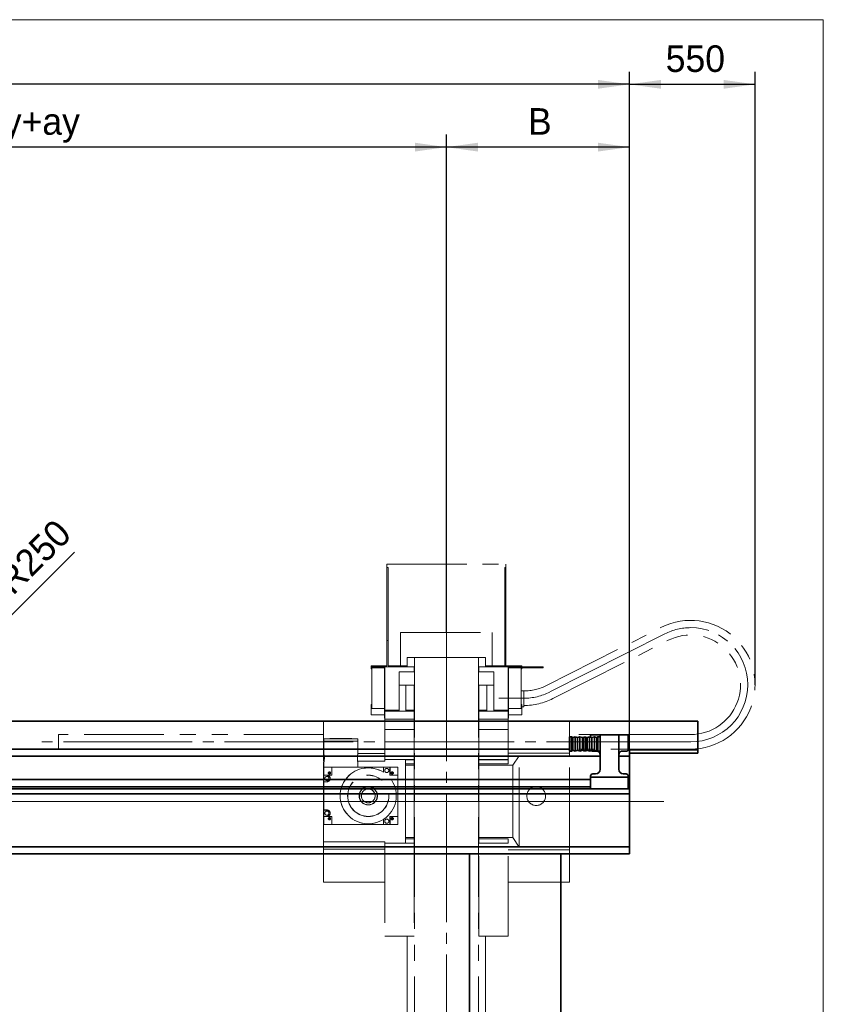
# Model space of a CAD drawing. Header units: millimetres. Extents: x 20 to 400, y 0 to 275.
# Tile 6 of 16: x 126 to 190, y 137 to 215. Entities that reach past the tile are written whole.
import ezdxf

# ---------------------------------------------------------------- set-up
doc = ezdxf.new("R2010")
doc.units = ezdxf.units.MM
for name, pattern in [('SLD-Durchgehend', [0]), ('SLD-Phantom', [12.7, 6.35, -1.27, 1.27, -1.27, 1.27, -1.27]), ('SLD-Punktstrich', [19.05, 15.24, -1.27, 1.27, -1.27])]:
    doc.linetypes.add(name, pattern=pattern)
doc.layers.add('KOPF', color=7, linetype='SLD-Durchgehend')
doc.styles.add('SLDTEXTSTYLE2', font='Gill Sans MT Pro Medium')
doc.dimstyles.new('SLDDIMSTYLE0', dxfattribs={"dimtxt": 1.924756, "dimasz": 2.5, "dimexe": 0, "dimexo": 0.0625, "dimgap": 0.481189, "dimtad": 1, "dimlfac": 55, "dimrnd": 1e-09, "dimzin": 12, "dimdsep": 46, "dimtxsty": 'SLDTEXTSTYLE2', "dimsah": 1, "dimcen": 0.09, "dimadec": 0, "dimazin": 3, "dimtfac": 1, "dimtofl": 0, "dimtmove": 0, "dimatfit": 3, "dimfxl": 1, "dimfrac": 2, "dimtolj": 1, "dimtzin": 12, "dimarcsym": 0})
doc.dimstyles.new('SLDDIMSTYLE1', dxfattribs={"dimtxt": 1.924756, "dimasz": 2.5, "dimexe": 0, "dimexo": 0.0625, "dimgap": 0.481189, "dimtad": 1, "dimdec": 1, "dimlfac": 55, "dimrnd": 1e-09, "dimzin": 12, "dimdsep": 46, "dimtxsty": 'SLDTEXTSTYLE2', "dimsah": 1, "dimcen": 0.09, "dimadec": 0, "dimazin": 3, "dimtfac": 1, "dimtofl": 0, "dimtmove": 0, "dimatfit": 3, "dimfxl": 1, "dimfrac": 2, "dimtolj": 1, "dimtzin": 12, "dimarcsym": 0})
doc.dimstyles.new('SLDDIMSTYLE2', dxfattribs={"dimtxt": 1.924756, "dimasz": 2.5, "dimexe": 0, "dimexo": 0.0625, "dimgap": 0.481189, "dimtad": 1, "dimdec": 0, "dimlfac": 55, "dimrnd": 1e-09, "dimzin": 12, "dimdsep": 46, "dimtxsty": 'SLDTEXTSTYLE2', "dimsah": 1, "dimcen": 0, "dimadec": 0, "dimazin": 3, "dimtfac": 1, "dimtofl": 0, "dimtmove": 0, "dimatfit": 3, "dimfxl": 1, "dimfrac": 2, "dimtolj": 1, "dimtzin": 12, "dimarcsym": 0})

# ---------------------------------------------------------------- blocks, each defined once
blk = doc.blocks.new('_D_1')
at = {"layer": 'KOPF', "color": 7}
for p, q in [((63.656, 202.854), (63.656, 205.854)), ((160.011, 166.217), (160.011, 205.854)), ((160.011, 204.854), (63.656, 204.854)), ((63.656, 193.854), (63.656, 196.854))]:
    blk.add_line(p, q, dxfattribs=at)
for points in [[(63.656, 204.854), (66.156, 204.504), (66.156, 205.204)], [(160.011, 204.854), (157.511, 205.204), (157.511, 204.504)]]:
    blk.add_solid(points, dxfattribs=at)
at = {"layer": 'KOPF', "color": 7, "insert": (95.607, 207.957), "char_height": 2.11667, "attachment_point": 1, "style": 'SLDTEXTSTYLE2'}
blk.add_mtext('Hub, course, stroke = sy+ay', dxfattribs=at)
blk = doc.blocks.new('_D_3')
at = {"layer": 'KOPF', "color": 7}
for p, q in [((160.011, 166.217), (160.011, 205.854)), ((174.575, 156.399), (174.575, 205.854)), ((174.575, 204.854), (160.011, 204.854))]:
    blk.add_line(p, q, dxfattribs=at)
for points in [[(160.011, 204.854), (162.511, 204.504), (162.511, 205.204)], [(174.575, 204.854), (172.075, 205.204), (172.075, 204.504)]]:
    blk.add_solid(points, dxfattribs=at)
at = {"layer": 'KOPF', "color": 7, "insert": (166.499, 207.957), "char_height": 2.117, "attachment_point": 1, "style": 'SLDTEXTSTYLE2'}
blk.add_mtext('B', dxfattribs=at)
blk = doc.blocks.new('_D_4')
at = {"layer": 'KOPF', "color": 7}
for p, q in [((49.12, 156.399), (49.12, 210.854)), ((174.575, 156.399), (174.575, 210.854)), ((174.575, 209.854), (49.12, 209.854))]:
    blk.add_line(p, q, dxfattribs=at)
for points in [[(49.12, 209.854), (51.62, 209.504), (51.62, 210.204)], [(174.575, 209.854), (172.075, 210.204), (172.075, 209.504)]]:
    blk.add_solid(points, dxfattribs=at)
at = {"layer": 'KOPF', "color": 7, "insert": (102.348, 212.957), "char_height": 2.11667, "attachment_point": 1, "style": 'SLDTEXTSTYLE2'}
blk.add_mtext('Ly = A+sy+ay+B', dxfattribs=at)
blk = doc.blocks.new('_D_6')
at = {"layer": 'KOPF', "color": 7}
for p, q in [((174.575, 156.399), (174.575, 210.854)), ((184.575, 162.054), (184.575, 210.854)), ((174.575, 209.854), (184.575, 209.854))]:
    blk.add_line(p, q, dxfattribs=at)
for points in [[(174.575, 209.854), (177.075, 209.504), (177.075, 210.204)], [(184.575, 209.854), (182.075, 210.204), (182.075, 209.504)]]:
    blk.add_solid(points, dxfattribs=at)
at = {"layer": 'KOPF', "color": 7, "insert": (177.458, 212.957), "char_height": 2.1167, "attachment_point": 1, "style": 'SLDTEXTSTYLE2'}
blk.add_mtext('550', dxfattribs=at)
blk = doc.blocks.new('_D_7')
at = {"layer": 'KOPF', "color": 7}
blk.add_line((123.062, 165.268), (130.41, 172.616), dxfattribs=at)
blk.add_solid([(123.062, 165.268), (125.077, 166.788), (124.582, 167.283)], dxfattribs=at)
at = {"layer": 'KOPF', "color": 7, "insert": (124.027, 170.601), "char_height": 2.1167, "attachment_point": 1, "rotation": 45, "style": 'SLDTEXTSTYLE2'}
blk.add_mtext('R250', dxfattribs=at)

msp = doc.modelspace()

# ---------------------------------------------------------------- linework, layer by layer
at = {"color": 7, "linetype": 'SLD-Phantom', "lineweight": 18}
for p, q in [((155.27465, 171.66269), (164.74737, 171.66269)), ((155.27465, 171.66269), (155.27465, 171.38997)), ((155.36555, 171.38997), (155.27465, 171.38997)), ((155.27465, 171.38997), (155.27465, 165.57178)), ((155.36555, 171.38997), (155.36555, 165.57178)), ((164.65646, 165.57787), (164.65646, 171.38997)), ((164.74737, 171.38997), (164.65646, 171.38997)), ((164.74737, 171.66269), (164.74737, 171.38997)), ((164.74737, 171.38997), (164.74737, 165.57787)), ((156.36555, 166.20815), (163.65646, 166.20815)), ((156.36555, 163.57178), (156.36555, 166.20815)), ((163.65646, 166.20815), (163.65646, 163.57178)), ((167.9645, 161.98971), (177.1325, 166.62886)), ((155.27465, 165.57178), (155.27465, 163.57178)), ((155.36555, 165.57178), (155.27465, 165.57178)), ((155.36555, 165.57178), (155.36555, 163.57178)), ((164.74737, 165.57787), (164.65646, 165.57787)), ((164.65646, 165.57787), (164.65646, 163.57178)), ((164.74737, 165.57787), (164.74737, 163.57178)), ((168.48988, 160.95144), (177.65788, 165.59058)), ((156.89283, 164.21724), (156.89283, 163.48087)), ((157.46555, 164.21724), (156.89283, 164.21724)), ((157.46555, 164.21724), (162.55646, 164.21724)), ((157.46555, 164.21724), (157.46555, 112.76269)), ((162.55646, 164.21724), (162.55646, 112.76269)), ((163.12919, 164.21724), (162.55646, 164.21724)), ((163.12919, 164.21724), (163.12919, 163.48087)), ((154.01101, 163.57178), (154.01101, 163.48087)), ((154.01101, 163.57178), (155.27465, 163.57178)), ((154.01101, 163.48087), (154.07465, 163.48087)), ((154.01101, 163.31475), (154.01101, 163.48087)), ((154.01101, 163.31475), (154.07465, 163.31475)), ((154.07465, 163.38997), (154.07465, 163.48087)), ((154.07465, 163.48087), (155.10192, 163.48087)), ((154.07465, 163.38997), (155.07465, 163.38997)), ((154.07465, 160.17251), (154.07465, 163.38997)), ((155.07465, 161.46269), (155.07465, 163.38997)), ((157.43828, 163.48087), (155.10192, 163.48087)), ((155.10192, 163.48087), (155.10192, 160.03542)), ((155.36555, 163.57178), (156.89283, 163.57178)), ((156.24919, 162.01724), (156.24919, 163.07178)), ((156.24919, 163.07178), (157.46555, 163.07178)), ((157.43828, 163.48087), (157.43828, 163.07178)), ((162.55646, 163.07178), (163.77283, 163.07178)), ((164.9201, 163.48087), (162.58374, 163.48087)), ((162.58374, 163.07178), (162.58374, 163.48087)), ((163.12919, 163.57178), (166.01101, 163.57178)), ((163.77283, 162.01724), (163.77283, 163.07178)), ((164.9201, 160.03542), (164.9201, 163.48087)), ((167.71101, 163.48087), (164.9201, 163.48087)), ((167.71101, 163.38997), (164.94737, 163.38997)), ((164.94737, 163.38997), (164.94737, 161.46269)), ((165.94737, 163.38997), (165.94737, 160.17251)), ((165.94737, 163.31475), (166.01101, 163.31475)), ((166.01101, 163.57178), (166.01101, 163.48087)), ((166.01101, 163.31475), (166.01101, 163.38997)), ((167.71101, 163.48087), (167.71101, 163.38997)), ((156.24919, 162.01724), (156.24919, 159.94451)), ((156.24919, 162.01724), (157.46555, 162.01724)), ((156.79465, 159.94451), (156.79465, 162.01724)), ((157.43828, 162.01724), (157.43828, 160.03542)), ((162.55646, 162.01724), (163.77283, 162.01724)), ((162.58374, 160.03542), (162.58374, 162.01724)), ((163.22737, 162.01724), (163.22737, 159.94451)), ((163.77283, 159.94451), (163.77283, 162.01724)), ((166.16101, 161.56287), (165.94737, 161.56287)), ((166.16101, 160.30815), (166.16101, 161.56287)), ((166.17483, 161.56269), (166.16101, 161.56269)), ((155.07465, 161.46269), (155.10192, 161.46269)), ((155.07465, 159.39906), (155.07465, 161.46269)), ((164.94737, 161.46269), (164.9201, 161.46269)), ((164.94737, 161.46269), (164.94737, 159.39906)), ((154.01101, 160.40119), (154.01101, 160.47144)), ((154.01101, 160.47144), (154.07465, 160.47144)), ((154.01101, 160.23542), (154.01101, 160.40119)), ((154.01101, 160.40119), (154.07465, 160.40119)), ((154.01101, 160.23542), (154.07465, 160.23542)), ((154.01101, 159.67178), (154.01101, 160.23542)), ((154.07465, 160.17251), (155.07465, 160.17251)), ((156.24919, 160.03542), (155.10192, 160.03542)), ((155.10192, 160.03542), (155.10192, 159.94451)), ((155.10192, 159.94451), (155.10192, 159.32633)), ((157.43828, 159.94451), (155.10192, 159.94451)), ((157.43828, 160.03542), (156.79465, 160.03542)), ((157.43828, 160.03542), (157.43828, 159.94451)), ((157.43828, 159.32633), (157.43828, 159.94451)), ((163.22737, 160.03542), (162.58374, 160.03542)), ((162.58374, 159.94451), (162.58374, 160.03542)), ((162.58374, 159.32633), (162.58374, 159.94451)), ((164.9201, 159.94451), (162.58374, 159.94451)), ((164.9201, 160.03542), (163.77283, 160.03542)), ((164.9201, 159.94451), (164.9201, 160.03542)), ((164.9201, 159.32633), (164.9201, 159.94451)), ((165.94737, 160.17251), (164.94737, 160.17251)), ((165.94737, 160.47144), (166.01101, 160.47144)), ((165.94737, 160.40119), (166.01101, 160.40119)), ((165.94737, 160.23542), (166.01101, 160.23542)), ((166.01101, 160.40119), (166.01101, 160.47144)), ((166.01101, 160.23542), (166.01101, 160.40119)), ((166.16101, 160.30815), (166.01101, 160.30815)), ((166.01101, 159.67178), (166.01101, 160.23542)), ((166.17483, 160.39906), (166.16101, 160.39906)), ((150.22919, 159.18997), (155.10192, 159.18997)), ((150.22919, 159.18997), (150.22919, 156.57178)), ((154.01101, 159.67178), (155.07465, 159.67178)), ((155.07465, 159.39906), (155.10192, 159.39906)), ((157.43828, 159.32633), (155.10192, 159.32633)), ((155.10192, 159.32633), (155.10192, 158.48997)), ((157.43828, 159.32633), (157.43828, 158.48997)), ((164.9201, 159.32633), (162.58374, 159.32633)), ((162.58374, 158.48997), (162.58374, 159.32633)), ((164.94737, 159.39906), (164.9201, 159.39906)), ((164.9201, 158.48997), (164.9201, 159.32633)), ((169.79283, 159.18997), (164.9201, 159.18997)), ((164.94737, 159.67178), (166.01101, 159.67178)), ((169.79283, 156.60345), (169.79283, 159.18997)), ((157.43828, 158.48997), (155.10192, 158.48997)), ((155.10192, 158.48997), (155.10192, 156.09695)), ((157.43828, 158.48997), (157.43828, 156.09695)), ((164.9201, 158.48997), (162.58374, 158.48997)), ((162.58374, 156.09695), (162.58374, 158.48997)), ((164.9201, 156.09695), (164.9201, 158.48997)), ((129.13828, 158.08997), (129.13828, 156.92633)), ((150.22919, 158.08997), (129.13828, 158.08997)), ((150.26555, 157.75446), (150.26555, 157.57264)), ((152.95646, 157.75446), (150.26555, 157.75446)), ((150.26555, 157.57264), (152.95646, 157.57264)), ((150.26737, 157.57264), (150.26737, 156.49939)), ((150.74737, 157.77264), (150.74737, 157.75446)), ((152.47465, 157.77264), (150.74737, 157.77264)), ((152.47465, 157.75446), (152.47465, 157.77264)), ((152.95465, 156.49923), (152.95465, 157.57264)), ((152.95646, 157.57264), (152.95646, 157.75446)), ((179.44755, 158.08997), (169.79283, 158.08997)), ((150.22919, 156.92633), (129.13828, 156.92633)), ((179.44755, 156.92633), (169.79283, 156.92633)), ((150.22919, 156.57178), (150.22919, 155.9823)), ((150.22919, 156.57178), (150.26737, 156.57178)), ((152.95465, 156.57178), (155.10192, 156.57178)), ((156.75294, 156.09695), (155.10192, 156.09695)), ((155.10192, 155.9823), (155.10192, 156.09695)), ((157.43828, 156.09695), (156.75294, 156.09695)), ((156.75294, 156.07402), (156.75294, 156.09695)), ((157.43828, 156.07402), (156.75294, 156.07402)), ((156.75294, 155.74845), (156.75294, 156.07402)), ((157.43828, 156.09695), (157.43828, 156.07402)), ((157.43828, 156.07402), (157.43828, 155.74845)), ((164.9201, 156.09695), (162.58374, 156.09695)), ((162.58374, 156.07402), (162.58374, 156.09695)), ((164.9201, 156.07402), (162.58374, 156.07402)), ((162.58374, 155.74845), (162.58374, 156.07402)), ((169.79283, 156.60345), (164.9201, 156.60345)), ((164.9201, 156.07402), (164.9201, 156.09695)), ((164.9201, 155.74845), (164.9201, 156.07402)), ((165.79421, 156.39883), (165.29568, 155.64127)), ((165.79421, 149.12655), (165.79421, 156.39883)), ((169.79283, 156.39883), (165.79421, 156.39883)), ((169.79283, 156.39883), (169.79283, 156.60345)), ((169.79283, 149.12655), (169.79283, 156.39883)), ((150.27972, 155.9823), (150.22919, 155.9823)), ((150.22919, 149.54309), (150.22919, 155.9823)), ((150.24737, 154.84991), (150.24737, 155.48173)), ((150.24737, 155.48173), (150.88374, 155.48173)), ((150.26737, 155.91909), (150.26737, 155.48173)), ((150.88374, 154.84537), (150.88374, 155.48173)), ((150.88374, 155.48173), (155.00646, 155.48173)), ((155.10192, 155.9823), (152.94225, 155.9823)), ((152.95465, 155.48173), (152.95465, 155.91809)), ((155.00646, 155.48173), (155.00646, 155.08741)), ((155.01101, 155.48173), (155.00646, 155.48173)), ((155.01101, 155.08446), (155.01101, 155.48173)), ((155.5201, 155.48173), (155.01101, 155.48173)), ((155.5201, 154.84537), (155.5201, 155.48173)), ((155.52465, 155.48173), (155.5201, 155.48173)), ((155.52465, 154.84537), (155.52465, 155.48173)), ((155.52465, 155.48173), (156.15646, 155.48173)), ((156.15646, 155.48173), (156.15646, 154.84537)), ((157.43828, 155.74845), (156.75294, 155.74845)), ((156.75294, 155.64127), (156.75294, 155.74845)), ((157.43828, 155.64127), (156.75294, 155.64127)), ((156.75294, 149.88412), (156.75294, 155.64127)), ((157.43828, 155.74845), (157.43828, 155.64127)), ((157.43828, 155.64127), (157.43828, 149.88412)), ((164.9201, 155.74845), (162.58374, 155.74845)), ((162.58374, 155.64127), (162.58374, 155.74845)), ((165.29568, 155.64127), (162.58374, 155.64127)), ((162.58374, 149.88412), (162.58374, 155.64127)), ((165.29568, 149.88412), (165.29568, 155.64127)), ((150.24737, 154.84991), (150.50192, 154.84991)), ((150.24737, 154.84537), (150.24737, 154.84991)), ((150.50192, 154.84537), (150.24737, 154.84537)), ((150.24737, 154.36809), (150.24737, 154.84537)), ((150.55024, 154.84537), (150.88374, 154.84537)), ((150.63635, 155.09275), (150.6774, 155.0517)), ((150.6774, 155.00266), (150.64737, 154.97264)), ((150.75646, 154.97264), (150.64737, 154.97264)), ((150.72644, 155.0517), (150.75646, 155.08173)), ((150.75646, 154.97264), (150.72644, 155.00266)), ((150.75646, 155.08173), (150.75646, 154.97264)), ((150.75646, 154.97264), (150.76153, 154.96757)), ((150.77691, 154.97264), (150.75646, 154.97264)), ((150.75646, 154.97264), (150.75646, 154.9522)), ((150.76153, 154.96757), (150.75646, 154.9522)), ((150.77691, 154.97264), (150.76153, 154.96757)), ((155.52465, 154.84537), (155.5201, 154.84537)), ((155.52465, 154.84537), (156.15646, 154.84537)), ((155.63635, 155.06231), (155.62693, 155.08173)), ((155.64737, 154.97264), (155.62693, 154.97264)), ((155.64231, 154.96757), (155.62693, 154.97264)), ((155.64231, 154.96757), (155.64737, 154.97264)), ((155.64737, 154.9522), (155.64231, 154.96757)), ((155.64737, 155.08173), (155.6774, 155.0517)), ((155.64737, 154.97264), (155.64737, 155.08173)), ((155.6774, 155.00266), (155.64737, 154.97264)), ((155.64737, 154.9522), (155.64737, 154.97264)), ((155.75646, 154.97264), (155.64737, 154.97264)), ((155.72644, 155.0517), (155.76749, 155.09275)), ((155.75646, 154.97264), (155.72644, 155.00266)), ((156.13828, 151.57264), (156.13828, 154.84537)), ((150.26555, 154.36809), (150.24737, 154.36809)), ((150.26555, 154.36809), (150.26555, 154.33627)), ((150.50192, 154.33627), (150.26555, 154.33627)), ((150.26555, 154.33627), (150.26555, 154.33173)), ((150.50192, 154.33173), (150.26555, 154.33173)), ((150.26555, 152.08627), (150.26555, 154.33173)), ((150.26555, 152.08627), (150.50192, 152.08627)), ((150.26555, 152.08627), (150.26555, 152.08173)), ((150.50192, 152.08173), (150.26555, 152.08173)), ((150.26555, 152.08173), (150.26555, 152.04991)), ((150.24737, 152.04991), (150.26555, 152.04991)), ((150.24737, 151.57264), (150.24737, 152.04991)), ((150.50192, 151.57264), (150.24737, 151.57264)), ((150.24737, 151.56809), (150.24737, 151.57264)), ((150.24737, 150.93627), (150.24737, 151.56809)), ((150.50192, 151.56809), (150.24737, 151.56809)), ((150.88374, 151.57264), (150.55024, 151.57264)), ((150.6774, 151.3663), (150.63635, 151.32525)), ((150.64737, 151.44537), (150.6774, 151.41534)), ((150.64737, 151.44537), (150.75646, 151.44537)), ((150.72644, 151.41534), (150.75646, 151.44537)), ((150.75646, 151.33627), (150.72644, 151.3663)), ((150.75646, 151.46581), (150.76153, 151.45043)), ((150.75646, 151.46581), (150.75646, 151.44537)), ((150.76153, 151.45043), (150.75646, 151.44537)), ((150.75646, 151.44537), (150.77691, 151.44537)), ((150.75646, 151.44537), (150.75646, 151.33627)), ((150.76153, 151.45043), (150.77691, 151.44537)), ((150.88374, 150.93627), (150.88374, 151.57264)), ((155.00646, 151.3306), (155.00646, 150.93627)), ((155.01101, 150.93627), (155.01101, 151.33354)), ((155.5201, 150.93627), (155.5201, 151.57264)), ((155.5201, 151.57264), (155.52465, 151.57264)), ((155.52465, 150.93627), (155.52465, 151.57264)), ((155.52465, 151.57264), (156.15646, 151.57264)), ((155.62693, 151.44537), (155.64231, 151.45043)), ((155.62693, 151.44537), (155.64737, 151.44537)), ((155.63635, 151.42594), (155.62693, 151.44537)), ((155.64231, 151.45043), (155.64737, 151.46581)), ((155.64737, 151.44537), (155.64231, 151.45043)), ((155.64737, 151.44537), (155.64737, 151.46581)), ((155.64737, 151.44537), (155.75646, 151.44537)), ((155.64737, 151.33627), (155.64737, 151.44537)), ((155.64737, 151.44537), (155.6774, 151.41534)), ((155.6774, 151.3663), (155.64737, 151.33627)), ((155.72644, 151.41534), (155.75646, 151.44537)), ((155.76749, 151.32525), (155.72644, 151.3663)), ((156.15646, 151.57264), (156.15646, 150.93627)), ((150.88374, 150.93627), (150.24737, 150.93627)), ((155.00646, 150.93627), (150.88374, 150.93627)), ((155.01101, 150.93627), (155.00646, 150.93627)), ((155.5201, 150.93627), (155.01101, 150.93627)), ((155.52465, 150.93627), (155.5201, 150.93627)), ((156.15646, 150.93627), (155.52465, 150.93627)), ((157.43828, 149.88412), (156.75294, 149.88412)), ((156.75294, 149.77694), (156.75294, 149.88412)), ((157.43828, 149.77694), (156.75294, 149.77694)), ((156.75294, 149.45136), (156.75294, 149.77694)), ((157.43828, 149.88412), (157.43828, 149.77694)), ((157.43828, 149.77694), (157.43828, 149.45136)), ((165.29568, 149.88412), (162.58374, 149.88412)), ((162.58374, 149.77694), (162.58374, 149.88412)), ((164.9201, 149.77694), (162.58374, 149.77694)), ((162.58374, 149.45136), (162.58374, 149.77694)), ((164.9201, 149.77694), (164.9201, 149.45136)), ((165.29568, 149.88412), (165.79421, 149.12655)), ((150.22919, 149.54309), (155.10192, 149.54309)), ((150.22919, 149.54309), (150.22919, 148.9536)), ((150.22919, 148.9536), (155.10192, 148.9536)), ((150.22919, 148.9536), (150.22919, 146.33542)), ((155.10192, 149.43799), (155.10192, 149.54309)), ((156.75294, 149.43799), (155.10192, 149.43799)), ((155.10192, 149.43799), (155.10192, 142.04451)), ((157.43828, 149.45136), (156.75294, 149.45136)), ((156.75294, 149.43799), (156.75294, 149.45136)), ((157.43828, 149.43799), (156.75294, 149.43799)), ((157.43828, 149.45136), (157.43828, 149.43799)), ((157.43828, 149.43799), (157.43828, 142.04451)), ((164.9201, 149.45136), (162.58374, 149.45136)), ((162.58374, 149.43799), (162.58374, 149.45136)), ((164.9201, 149.43799), (162.58374, 149.43799)), ((162.58374, 142.04451), (162.58374, 149.43799)), ((164.9201, 149.45136), (164.9201, 149.43799)), ((164.9201, 142.04451), (164.9201, 149.43799)), ((165.79421, 149.12655), (169.79283, 149.12655)), ((169.79283, 148.92193), (169.79283, 149.12655)), ((169.79283, 148.92193), (164.9201, 148.92193)), ((169.79283, 146.33542), (169.79283, 148.92193)), ((150.22919, 146.33542), (155.10192, 146.33542)), ((169.79283, 146.33542), (164.9201, 146.33542)), ((157.43828, 142.04451), (155.10192, 142.04451)), ((156.89283, 142.04451), (156.89283, 113.12633)), ((164.9201, 142.04451), (162.58374, 142.04451)), ((163.12919, 142.04451), (163.12919, 113.12633))]:
    msp.add_line(p, q, dxfattribs=at)
at = {"color": 7, "linetype": 'SLD-Durchgehend', "lineweight": 35}
for p, q in [((180.02919, 159.14469), (73.46555, 159.14469)), ((180.02919, 156.87178), (180.02919, 159.14469)), ((169.97465, 157.91724), (169.79283, 157.91724)), ((169.79283, 157.34451), (169.79283, 157.91724)), ((170.06555, 157.8536), (169.97465, 157.91724)), ((169.97465, 157.34451), (169.97465, 157.91724)), ((170.25646, 157.91724), (170.06555, 157.8536)), ((170.06555, 157.34451), (170.06555, 157.8536)), ((170.44737, 157.8536), (170.25646, 157.91724)), ((170.25646, 157.34451), (170.25646, 157.91724)), ((170.63828, 157.91724), (170.44737, 157.8536)), ((170.44737, 157.34451), (170.44737, 157.8536)), ((170.82919, 157.8536), (170.63828, 157.91724)), ((170.63828, 157.34451), (170.63828, 157.91724)), ((170.93828, 157.88997), (170.82919, 157.8536)), ((170.82919, 157.34451), (170.82919, 157.8536)), ((171.10192, 157.88997), (170.93828, 157.88997)), ((170.93828, 157.34451), (170.93828, 157.88997)), ((171.21101, 157.8536), (171.10192, 157.88997)), ((171.10192, 157.34451), (171.10192, 157.88997)), ((171.40192, 157.91724), (171.21101, 157.8536)), ((171.21101, 157.34451), (171.21101, 157.8536)), ((171.59283, 157.8536), (171.40192, 157.91724)), ((171.40192, 157.34451), (171.40192, 157.91724)), ((171.48374, 157.88997), (171.48374, 158.06561)), ((171.48374, 158.06561), (171.66555, 158.06561)), ((171.78374, 157.91724), (171.59283, 157.8536)), ((171.59283, 157.34451), (171.59283, 157.8536)), ((171.88374, 158.06561), (171.66555, 158.06561)), ((171.97465, 157.8536), (171.78374, 157.91724)), ((171.78374, 157.34451), (171.78374, 157.91724)), ((171.88374, 158.06561), (172.24737, 158.06561)), ((172.06555, 157.91724), (171.97465, 157.8536)), ((171.97465, 157.34451), (171.97465, 157.8536)), ((172.24737, 157.91724), (172.06555, 157.91724)), ((172.06555, 157.34451), (172.06555, 157.91724)), ((172.24737, 158.06561), (173.7201, 158.06561)), ((172.24737, 157.75559), (172.24737, 158.06561)), ((172.24737, 156.08103), (172.24737, 157.75559)), ((173.7201, 157.75559), (173.7201, 158.06561)), ((173.7201, 158.06561), (174.08374, 158.06561)), ((173.7201, 156.08103), (173.7201, 157.75559)), ((174.08374, 158.06561), (174.30192, 158.06561)), ((174.30192, 158.06561), (174.48374, 158.06561)), ((174.48374, 158.06561), (174.48374, 156.82085)), ((169.79283, 156.93542), (73.46555, 156.93542)), ((169.79283, 156.77178), (169.79283, 157.34451)), ((169.97465, 156.77178), (169.97465, 157.34451)), ((169.97465, 156.77178), (170.06555, 156.83542)), ((170.06555, 156.83542), (170.06555, 157.34451)), ((170.06555, 156.83542), (170.25646, 156.77178)), ((170.25646, 156.77178), (170.25646, 157.34451)), ((170.25646, 156.77178), (170.44737, 156.83542)), ((170.44737, 156.83542), (170.44737, 157.34451)), ((170.44737, 156.83542), (170.63828, 156.77178)), ((170.63828, 156.77178), (170.63828, 157.34451)), ((170.63828, 156.77178), (170.82919, 156.83542)), ((170.82919, 156.83542), (170.82919, 157.34451)), ((170.82919, 156.83542), (170.93828, 156.79906)), ((170.93828, 156.79906), (170.93828, 157.34451)), ((170.93828, 156.79906), (171.10192, 156.79906)), ((171.10192, 156.79906), (171.10192, 157.34451)), ((171.10192, 156.79906), (171.21101, 156.83542)), ((171.21101, 156.83542), (171.21101, 157.34451)), ((171.21101, 156.83542), (171.40192, 156.77178)), ((171.40192, 156.77178), (171.40192, 157.34451)), ((171.40192, 156.77178), (171.59283, 156.83542)), ((171.59283, 156.83542), (171.59283, 157.34451)), ((171.59283, 156.83542), (171.78374, 156.77178)), ((171.78374, 156.77178), (171.78374, 157.34451)), ((171.78374, 156.77178), (171.97465, 156.83542)), ((171.97465, 156.83542), (171.97465, 157.34451)), ((171.97465, 156.83542), (172.06555, 156.77178)), ((172.06555, 156.77178), (172.06555, 157.34451)), ((174.57283, 156.93542), (174.48374, 156.93542)), ((174.48374, 156.82023), (174.48374, 156.82085)), ((174.57283, 156.36269), (174.57283, 156.93542)), ((180.02919, 156.87178), (174.57283, 156.87178)), ((180.02919, 156.59906), (180.02919, 156.87178)), ((73.46555, 156.36269), (172.24737, 156.36269)), ((169.79283, 156.77178), (169.97465, 156.77178)), ((171.66555, 156.77267), (171.78108, 156.77267)), ((171.78639, 156.77267), (171.88374, 156.77267)), ((172.06555, 156.77178), (172.24737, 156.77178)), ((172.24737, 155.66403), (172.24737, 156.08103)), ((173.7201, 156.36269), (174.57465, 156.36269)), ((173.7201, 155.66403), (173.7201, 156.08103)), ((174.30192, 156.77267), (174.08374, 156.77267)), ((180.02919, 156.59906), (174.57283, 156.59906)), ((174.57465, 156.39906), (174.57283, 156.39906)), ((174.57465, 156.39906), (174.57465, 156.36269)), ((174.57465, 155.8536), (174.57465, 156.36269)), ((172.24737, 155.32633), (172.24737, 155.66403)), ((173.7201, 155.32633), (173.7201, 155.66403)), ((174.57465, 154.50269), (174.57465, 155.8536)), ((171.48374, 154.50269), (73.46555, 154.50269)), ((171.48374, 154.68451), (171.48374, 154.78087)), ((171.48374, 154.68451), (174.48374, 154.68451)), ((171.48374, 153.77542), (171.48374, 154.68451)), ((171.66555, 154.96269), (171.88374, 154.96269)), ((174.30192, 154.96269), (174.08374, 154.96269)), ((174.48374, 154.68451), (174.48374, 154.78087)), ((174.48374, 153.77542), (174.48374, 154.68451)), ((174.57283, 154.50269), (174.48374, 154.50269)), ((174.57465, 154.50269), (174.57283, 154.50269)), ((174.57283, 153.93906), (174.57283, 154.50269)), ((174.57465, 154.50269), (174.57465, 153.77542)), ((171.48374, 153.93906), (73.46555, 153.93906)), ((171.48374, 153.77542), (73.46555, 153.77542)), ((171.48374, 153.77542), (174.48374, 153.77542)), ((174.57283, 153.93906), (174.48374, 153.93906)), ((174.57465, 153.77542), (174.48374, 153.77542)), ((174.57465, 153.77542), (174.57465, 153.35724)), ((174.57465, 153.35724), (73.46555, 153.35724)), ((174.57465, 149.67178), (174.57465, 153.35724)), ((174.57465, 149.16269), (73.46555, 149.16269)), ((174.57283, 148.58997), (174.57283, 149.16269)), ((174.57465, 149.12633), (174.57283, 149.12633)), ((174.57465, 149.16269), (174.57465, 149.67178)), ((174.57465, 149.16269), (174.57465, 149.12633)), ((174.57283, 148.58997), (73.46555, 148.58997)), ((158.21101, 148.58997), (158.21101, 148.58087)), ((158.21101, 148.58087), (172.75646, 148.58087)), ((161.84737, 148.58087), (161.84737, 117.94451)), ((169.1201, 148.58087), (169.1201, 117.94451)), ((172.75646, 148.58997), (172.75646, 148.58087))]:
    msp.add_line(p, q, dxfattribs=at)
at = {"color": 7, "linetype": 'SLD-Phantom', "lineweight": 18}
for centre, radius in [((153.79283, 153.209), 2.22727), ((155.26555, 155.22718), 0.16364), ((150.50192, 154.59082), 0.16364), ((150.70192, 155.02718), 0.09273), ((153.79283, 153.209), 1.64476), ((153.79283, 153.209), 1.63636), ((155.70192, 155.02718), 0.09273), ((153.79283, 153.209), 0.72727), ((153.79283, 153.209), 0.70779), ((153.79283, 153.209), 0.55595), ((153.79283, 153.209), 0.54545), ((167.15646, 153.19226), 0.74545), ((150.50192, 151.82718), 0.16364), ((150.70192, 151.39082), 0.09273), ((155.26555, 151.19082), 0.16364), ((155.70192, 151.39082), 0.09273)]:
    msp.add_circle(centre, radius, dxfattribs=at)
for centre, radius, start, end in [((179.44755, 162.05378), 5.12745, 270, 116.8400865), ((179.44755, 162.05378), 3.96382, 270, 116.8400865), ((166.17483, 165.52651), 3.96382, 270, 296.8400865), ((166.17483, 165.52651), 5.12745, 270, 296.8400865), ((153.79283, 153.209), 2.23636, 57.1335353, 302.8664647), ((150.50192, 154.59082), 0.25909, 79.2517641, 90), ((150.50192, 154.59082), 0.25909, 270, 79.2517641), ((150.50192, 154.59082), 0.25455, 270, 90), ((153.79283, 153.209), 2.23636, 56.9947796, 57.1335353), ((150.50192, 151.82718), 0.25909, 280.7482359, 90), ((150.50192, 151.82718), 0.25455, 270, 90), ((150.50192, 151.82718), 0.25909, 270, 280.7482359), ((153.79283, 153.209), 2.23636, 302.8664647, 303.0052204)]:
    msp.add_arc(centre, radius, start, end, dxfattribs=at)
at = {"color": 7, "linetype": 'SLD-Durchgehend', "lineweight": 35}
for centre, radius, start, end in [((171.88374, 155.32633), 0.36364, 270, 0), ((174.08374, 155.32633), 0.36364, 180, 270), ((171.66555, 154.78087), 0.18182, 90, 180), ((174.30192, 154.78087), 0.18182, 0, 90)]:
    msp.add_arc(centre, radius, start, end, dxfattribs=at)
for centre, start_param, end_param in [((171.88374, 156.38258), 4.71238898, 5.12395064), ((174.08374, 156.38258), 1.15923466, 1.57079633)]:
    msp.add_ellipse(centre, major_axis=(0, 0.51933), ratio=0.70020754, start_param=start_param, end_param=end_param, dxfattribs=at)
for points, knots in [([(171.66555, 156.77267), (171.64615, 156.77354), (171.60737, 156.77527), (171.55613, 156.78712), (171.52042, 156.79921), (171.50955, 156.80493), (171.50638, 156.8066)], [0, 0, 0, 0, 0.28704394, 0.57348162, 0.87552387, 1, 1, 1, 1]), ([(174.48374, 156.82085), (174.48176, 156.81844), (174.47782, 156.81362), (174.44762, 156.79937), (174.40247, 156.78441), (174.35043, 156.77418), (174.31546, 156.77309), (174.30192, 156.77267)], [0, 0, 0, 0, 0.20970864, 0.4190586, 0.6374271, 0.85967836, 1, 1, 1, 1]), ([(172.21701, 156.59033), (172.21149, 156.60594), (172.20047, 156.63713), (172.17499, 156.67686), (172.14118, 156.70976), (172.10034, 156.73456), (172.05407, 156.7519), (172.00505, 156.76338), (171.95293, 156.77021), (171.91202, 156.77249), (171.88891, 156.77264), (171.88374, 156.77267)], [0, 0, 0, 0, 0.127427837, 0.254743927, 0.382932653, 0.511066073, 0.626254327, 0.741455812, 0.854432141, 0.967418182, 1, 1, 1, 1]), ([(174.08374, 156.77267), (174.06541, 156.7723), (174.02875, 156.77157), (173.97524, 156.76547), (173.92485, 156.75514), (173.87914, 156.73977), (173.83961, 156.71875), (173.80662, 156.69219), (173.78065, 156.65967), (173.76227, 156.62544), (173.75401, 156.60087), (173.75046, 156.59033)], [0, 0, 0, 0, 0.115309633, 0.230610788, 0.34602034, 0.461414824, 0.574816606, 0.688241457, 0.801502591, 0.914832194, 1, 1, 1, 1])]:
    msp.add_open_spline(points, degree=3, knots=knots, dxfattribs=at)
at = {"color": 7, "linetype": 'SLD-Phantom', "lineweight": 18}
for points, knots in [([(150.26759, 155.91909), (150.26757, 155.91901), (150.26752, 155.91879), (150.2694, 155.9275), (150.27274, 155.94374), (150.27733, 155.96772), (150.28255, 155.99818), (150.28795, 156.03506), (150.29285, 156.07684), (150.29671, 156.12294), (150.29899, 156.17091), (150.2995, 156.22013), (150.2982, 156.26805), (150.29526, 156.31452), (150.29106, 156.35769), (150.28597, 156.3973), (150.28058, 156.43178), (150.27544, 156.46045), (150.27116, 156.48205), (150.26839, 156.49524), (150.26718, 156.50081), (150.26745, 156.49956), (150.26748, 156.49939)], [0, 0, 0, 0, 0.03325544, 0.084919, 0.13806184, 0.19012134, 0.24363192, 0.29673312, 0.35136338, 0.40457716, 0.45939533, 0.51155122, 0.56525644, 0.61684896, 0.66989593, 0.72227919, 0.77612765, 0.8294324, 0.88430017, 0.93723759, 0.99177346, 1, 1, 1, 1]), ([(152.95465, 155.91809), (152.95448, 155.91885), (152.95415, 155.92039), (152.95152, 155.93273), (152.94761, 155.95222), (152.94272, 155.97876), (152.93732, 156.01201), (152.93207, 156.05078), (152.92749, 156.09464), (152.92422, 156.1414), (152.9226, 156.19037), (152.92282, 156.2389), (152.9248, 156.2867), (152.92826, 156.33172), (152.93289, 156.37381), (152.93814, 156.41138), (152.94353, 156.44386), (152.94838, 156.46974), (152.95213, 156.48819), (152.95436, 156.49859), (152.95446, 156.49904), (152.9545, 156.49923)], [0, 0, 0, 0, 0.052084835, 0.105701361, 0.157780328, 0.211330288, 0.264142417, 0.318452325, 0.371795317, 0.426730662, 0.479247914, 0.533344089, 0.5849607, 0.638053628, 0.690098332, 0.743591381, 0.796715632, 0.851371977, 0.904568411, 0.959367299, 1, 1, 1, 1]), ([(150.64737, 154.97264), (150.65351, 154.96926), (150.66015, 154.9656), (150.66632, 154.9619), (150.6668, 154.96162)], [0, 0, 0, 0, 0.92304342, 1, 1, 1, 1]), ([(150.6668, 154.96162), (150.66199, 154.959), (150.65566, 154.95555), (150.64898, 154.95284), (150.64737, 154.9522)], [0, 0, 0, 0, 0.760060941, 1, 1, 1, 1]), ([(150.73704, 154.96162), (150.7299, 154.96051), (150.70729, 154.95701), (150.68304, 154.95864), (150.66726, 154.96153), (150.6668, 154.96162)], [0, 0, 0, 0, 0.309179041, 0.979614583, 1, 1, 1, 1]), ([(150.6774, 155.0517), (150.67549, 155.0453), (150.67181, 155.03302), (150.67318, 155.01566), (150.67623, 155.00628), (150.6774, 155.00266)], [0, 0, 0, 0, 0.40037672, 0.76880336, 1, 1, 1, 1]), ([(150.72644, 155.0517), (150.7244, 155.05239), (150.71672, 155.05499), (150.7022, 155.05733), (150.68746, 155.05509), (150.6796, 155.05244), (150.6774, 155.0517)], [0, 0, 0, 0, 0.13125022, 0.49433489, 0.85841379, 1, 1, 1, 1]), ([(150.6774, 155.00266), (150.67898, 155.00212), (150.68631, 154.99962), (150.70053, 154.99701), (150.71583, 154.99911), (150.72403, 155.00186), (150.72644, 155.00266)], [0, 0, 0, 0, 0.102320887, 0.472951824, 0.845010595, 1, 1, 1, 1]), ([(150.72644, 155.00266), (150.72802, 155.00776), (150.73136, 155.01845), (150.73137, 155.03586), (150.72803, 155.04658), (150.72644, 155.0517)], [0, 0, 0, 0, 0.32204402, 0.67638619, 1, 1, 1, 1]), ([(150.73704, 154.96162), (150.74185, 154.96442), (150.74818, 154.9681), (150.75486, 154.97176), (150.75646, 154.97264)], [0, 0, 0, 0, 0.760060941, 1, 1, 1, 1]), ([(150.75646, 154.9522), (150.75033, 154.95482), (150.74369, 154.95766), (150.73752, 154.96133), (150.73704, 154.96162)], [0, 0, 0, 0, 0.92304342, 1, 1, 1, 1]), ([(150.75646, 155.08173), (150.75925, 155.07666), (150.76291, 155.07), (150.76661, 155.06379), (150.76749, 155.06231)], [0, 0, 0, 0, 0.76177759, 1, 1, 1, 1]), ([(150.76749, 154.99206), (150.76437, 154.9867), (150.76069, 154.98036), (150.75703, 154.97368), (150.75646, 154.97264)], [0, 0, 0, 0, 0.84488588, 1, 1, 1, 1]), ([(150.77691, 155.08173), (150.7742, 155.07541), (150.77136, 155.06877), (150.76767, 155.06261), (150.76749, 155.06231)], [0, 0, 0, 0, 0.9507189, 1, 1, 1, 1]), ([(150.76749, 155.06231), (150.76852, 155.0557), (150.77193, 155.034), (150.77065, 155.00973), (150.76773, 154.99341), (150.76749, 154.99206)], [0, 0, 0, 0, 0.286243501, 0.941187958, 1, 1, 1, 1]), ([(150.76749, 154.99206), (150.76883, 154.98971), (150.7724, 154.98346), (150.77517, 154.97679), (150.77691, 154.97264)], [0, 0, 0, 0, 0.37634964, 1, 1, 1, 1]), ([(155.62693, 154.97264), (155.62907, 154.97771), (155.63187, 154.98436), (155.63549, 154.99058), (155.63635, 154.99206)], [0, 0, 0, 0, 0.76177759, 1, 1, 1, 1]), ([(155.63635, 154.99206), (155.63531, 154.99871), (155.6319, 155.02048), (155.6332, 155.04474), (155.63612, 155.06101), (155.63635, 155.06231)], [0, 0, 0, 0, 0.28844127, 0.94353931, 1, 1, 1, 1]), ([(155.63635, 155.06231), (155.63774, 155.06466), (155.64143, 155.07091), (155.64509, 155.07757), (155.64737, 155.08173)], [0, 0, 0, 0, 0.37634964, 1, 1, 1, 1]), ([(155.64737, 154.97264), (155.64483, 154.97727), (155.64117, 154.98393), (155.63748, 154.99016), (155.63635, 154.99206)], [0, 0, 0, 0, 0.69556505, 1, 1, 1, 1]), ([(155.64737, 154.97264), (155.65351, 154.96926), (155.66015, 154.9656), (155.66632, 154.9619), (155.6668, 154.96162)], [0, 0, 0, 0, 0.92304342, 1, 1, 1, 1]), ([(155.6668, 154.96162), (155.66199, 154.959), (155.65566, 154.95555), (155.64898, 154.95284), (155.64737, 154.9522)], [0, 0, 0, 0, 0.76006094, 1, 1, 1, 1]), ([(155.73704, 154.96162), (155.7299, 154.96051), (155.70729, 154.95701), (155.68304, 154.95864), (155.66726, 154.96153), (155.6668, 154.96162)], [0, 0, 0, 0, 0.30917904, 0.97961458, 1, 1, 1, 1]), ([(155.6774, 155.0517), (155.67549, 155.0453), (155.67181, 155.03302), (155.67318, 155.01566), (155.67623, 155.00628), (155.6774, 155.00266)], [0, 0, 0, 0, 0.40037672, 0.76880336, 1, 1, 1, 1]), ([(155.72644, 155.0517), (155.7244, 155.05239), (155.71672, 155.05499), (155.7022, 155.05733), (155.68746, 155.05509), (155.6796, 155.05244), (155.6774, 155.0517)], [0, 0, 0, 0, 0.13125022, 0.49433489, 0.85841379, 1, 1, 1, 1]), ([(155.6774, 155.00266), (155.67898, 155.00212), (155.68631, 154.99962), (155.70053, 154.99701), (155.71583, 154.99911), (155.72403, 155.00186), (155.72644, 155.00266)], [0, 0, 0, 0, 0.10232089, 0.47295182, 0.84501059, 1, 1, 1, 1]), ([(155.72644, 155.00266), (155.72802, 155.00776), (155.73136, 155.01845), (155.73137, 155.03586), (155.72803, 155.04658), (155.72644, 155.0517)], [0, 0, 0, 0, 0.32204402, 0.67638619, 1, 1, 1, 1]), ([(155.73704, 154.96162), (155.74185, 154.96442), (155.74818, 154.9681), (155.75486, 154.97176), (155.75646, 154.97264)], [0, 0, 0, 0, 0.76006094, 1, 1, 1, 1]), ([(155.75646, 154.9522), (155.75033, 154.95482), (155.74369, 154.95766), (155.73752, 154.96133), (155.73704, 154.96162)], [0, 0, 0, 0, 0.92304342, 1, 1, 1, 1]), ([(150.64737, 151.46581), (150.65351, 151.46319), (150.66015, 151.46035), (150.66632, 151.45667), (150.6668, 151.45639)], [0, 0, 0, 0, 0.92304342, 1, 1, 1, 1]), ([(150.6668, 151.45639), (150.66199, 151.45359), (150.65566, 151.4499), (150.64898, 151.44624), (150.64737, 151.44537)], [0, 0, 0, 0, 0.76006094, 1, 1, 1, 1]), ([(150.6668, 151.45639), (150.67393, 151.45749), (150.69654, 151.46099), (150.7208, 151.45936), (150.73657, 151.45647), (150.73704, 151.45639)], [0, 0, 0, 0, 0.30917904, 0.97961458, 1, 1, 1, 1]), ([(150.6774, 151.41534), (150.67549, 151.40894), (150.67181, 151.39666), (150.67318, 151.37929), (150.67623, 151.36992), (150.6774, 151.3663)], [0, 0, 0, 0, 0.40037672, 0.76880336, 1, 1, 1, 1]), ([(150.72644, 151.41534), (150.7244, 151.41603), (150.71672, 151.41863), (150.7022, 151.42096), (150.68746, 151.41873), (150.6796, 151.41608), (150.6774, 151.41534)], [0, 0, 0, 0, 0.13125022, 0.49433489, 0.85841379, 1, 1, 1, 1]), ([(150.6774, 151.3663), (150.67898, 151.36576), (150.68631, 151.36325), (150.70053, 151.36065), (150.71583, 151.36274), (150.72403, 151.36549), (150.72644, 151.3663)], [0, 0, 0, 0, 0.10232089, 0.47295182, 0.84501059, 1, 1, 1, 1]), ([(150.72644, 151.3663), (150.72802, 151.37139), (150.73136, 151.38209), (150.73137, 151.3995), (150.72803, 151.41022), (150.72644, 151.41534)], [0, 0, 0, 0, 0.32204402, 0.67638619, 1, 1, 1, 1]), ([(150.73704, 151.45639), (150.74185, 151.45901), (150.74818, 151.46245), (150.75486, 151.46516), (150.75646, 151.46581)], [0, 0, 0, 0, 0.76006094, 1, 1, 1, 1]), ([(150.75646, 151.44537), (150.75033, 151.44874), (150.74369, 151.4524), (150.73752, 151.4561), (150.73704, 151.45639)], [0, 0, 0, 0, 0.92304342, 1, 1, 1, 1]), ([(150.75646, 151.44537), (150.75899, 151.44077), (150.76265, 151.43411), (150.76634, 151.42787), (150.76749, 151.42594)], [0, 0, 0, 0, 0.69036772, 1, 1, 1, 1]), ([(150.76749, 151.3557), (150.7661, 151.35334), (150.7624, 151.34709), (150.75874, 151.34043), (150.75646, 151.33627)], [0, 0, 0, 0, 0.37634964, 1, 1, 1, 1]), ([(150.77691, 151.44537), (150.7742, 151.43905), (150.77136, 151.43241), (150.76767, 151.42625), (150.76749, 151.42594)], [0, 0, 0, 0, 0.9507189, 1, 1, 1, 1]), ([(150.76749, 151.42594), (150.76852, 151.41934), (150.77193, 151.39763), (150.77065, 151.37337), (150.76773, 151.35704), (150.76749, 151.3557)], [0, 0, 0, 0, 0.2862435, 0.94118796, 1, 1, 1, 1]), ([(150.76749, 151.3557), (150.76883, 151.35334), (150.7724, 151.34709), (150.77517, 151.34043), (150.77691, 151.33627)], [0, 0, 0, 0, 0.376349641, 1, 1, 1, 1]), ([(155.62693, 151.33627), (155.62907, 151.34134), (155.63187, 151.348), (155.63549, 151.35422), (155.63635, 151.3557)], [0, 0, 0, 0, 0.76177759, 1, 1, 1, 1]), ([(155.63635, 151.3557), (155.63531, 151.36235), (155.6319, 151.38412), (155.6332, 151.40838), (155.63612, 151.42465), (155.63635, 151.42594)], [0, 0, 0, 0, 0.28844127, 0.94353931, 1, 1, 1, 1]), ([(155.63635, 151.42594), (155.63912, 151.4307), (155.64281, 151.43703), (155.64647, 151.44371), (155.64737, 151.44537)], [0, 0, 0, 0, 0.75221046, 1, 1, 1, 1]), ([(155.64737, 151.33627), (155.64459, 151.34134), (155.64093, 151.348), (155.63723, 151.35422), (155.63635, 151.3557)], [0, 0, 0, 0, 0.76177759, 1, 1, 1, 1]), ([(155.64737, 151.46581), (155.65351, 151.46319), (155.66015, 151.46035), (155.66632, 151.45667), (155.6668, 151.45639)], [0, 0, 0, 0, 0.92304342, 1, 1, 1, 1]), ([(155.6668, 151.45639), (155.66199, 151.45359), (155.65566, 151.4499), (155.64898, 151.44624), (155.64737, 151.44537)], [0, 0, 0, 0, 0.76006094, 1, 1, 1, 1]), ([(155.6668, 151.45639), (155.67393, 151.45749), (155.69654, 151.46099), (155.7208, 151.45936), (155.73657, 151.45647), (155.73704, 151.45639)], [0, 0, 0, 0, 0.30917904, 0.97961458, 1, 1, 1, 1]), ([(155.6774, 151.41534), (155.67549, 151.40894), (155.67181, 151.39666), (155.67318, 151.37929), (155.67623, 151.36992), (155.6774, 151.3663)], [0, 0, 0, 0, 0.40037672, 0.76880336, 1, 1, 1, 1]), ([(155.72644, 151.41534), (155.7244, 151.41603), (155.71672, 151.41863), (155.7022, 151.42096), (155.68746, 151.41873), (155.6796, 151.41608), (155.6774, 151.41534)], [0, 0, 0, 0, 0.13125022, 0.49433489, 0.85841379, 1, 1, 1, 1]), ([(155.6774, 151.3663), (155.67898, 151.36576), (155.68631, 151.36325), (155.70053, 151.36065), (155.71583, 151.36274), (155.72403, 151.36549), (155.72644, 151.3663)], [0, 0, 0, 0, 0.10232089, 0.47295182, 0.84501059, 1, 1, 1, 1]), ([(155.72644, 151.3663), (155.72802, 151.37139), (155.73136, 151.38209), (155.73137, 151.3995), (155.72803, 151.41022), (155.72644, 151.41534)], [0, 0, 0, 0, 0.32204402, 0.67638619, 1, 1, 1, 1]), ([(155.73704, 151.45639), (155.74185, 151.45901), (155.74818, 151.46245), (155.75486, 151.46516), (155.75646, 151.46581)], [0, 0, 0, 0, 0.760060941, 1, 1, 1, 1]), ([(155.75646, 151.44537), (155.75033, 151.44874), (155.74369, 151.4524), (155.73752, 151.4561), (155.73704, 151.45639)], [0, 0, 0, 0, 0.923043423, 1, 1, 1, 1])]:
    msp.add_open_spline(points, degree=3, knots=knots, dxfattribs=at)
at = {"layer": 'KOPF', "lineweight": 18}
for p, q in [((20, 215), (190, 215)), ((190, 215), (190, 30))]:
    msp.add_line(p, q, dxfattribs=at)
at = {"layer": 'KOPF', "color": 7, "linetype": 'SLD-Punktstrich', "lineweight": 18, "ltscale": 0.672727}
for p, q in [((160.01101, 166.21724), (160.01101, 110.76269)), ((177.39519, 166.10972), (168.22719, 161.47057)), ((166.17483, 160.98087), (164.17465, 160.98087)), ((178.22937, 157.50815), (127.13828, 157.50815)), ((179.44755, 157.50815), (178.22937, 157.50815))]:
    msp.add_line(p, q, dxfattribs=at)
at = {"layer": 'KOPF', "color": 7, "lineweight": 18}
msp.add_line((47.71455, 152.76269), (177.30822, 152.76269), dxfattribs=at)
at = {"layer": 'KOPF', "color": 7, "linetype": 'SLD-Punktstrich', "lineweight": 18, "ltscale": 0.672727}
for centre, start, end in [((179.44755, 162.05378), 90, 116.8400865), ((179.44755, 162.05378), 270, 90), ((166.17483, 165.52651), 270, 296.8400865)]:
    msp.add_arc(centre, 4.54564, start, end, dxfattribs=at)

# ---------------------------------------------------------------- dimensions: what is measured, and where the dimension line sits
at = {"layer": 'KOPF', "color": 7}
for base, p1, p2, text, picture, middle in [((49.1201, 209.8536), (174.57465, 156.39906), (49.1201, 156.39906), 'Ly = A+sy+ay+B', '_D_4', (111.84737, 209.8536)), ((63.65555, 204.8536), (160.01101, 166.21724), (63.65555, 193.8536), 'Hub, course, stroke = sy+ay', '_D_1', (111.83328, 204.8536)), ((160.01101, 204.8536), (174.57465, 156.39906), (160.01101, 166.21724), 'B', '_D_3', (167.29283, 204.8536))]:
    dim = msp.add_linear_dim(base=base, p1=p1, p2=p2, text=text, dimstyle='SLDDIMSTYLE0', dxfattribs=at)
    dim.commit()
    dim.dimension.update_dxf_attribs({"geometry": picture, "text_midpoint": middle, "dimtype": 160})
dim = msp.add_linear_dim(base=(184.57501, 209.8536), p1=(174.57465, 156.39906), p2=(184.57501, 162.05378), dimstyle='SLDDIMSTYLE1', dxfattribs=at)
dim.commit()
dim.dimension.update_dxf_attribs({"geometry": '_D_6', "text_midpoint": (179.57483, 209.8536), "dimtype": 160})
dim = msp.add_radius_dim(center=(119.84755, 162.05378), mpoint=(123.0618, 165.26803), dimstyle='SLDDIMSTYLE2', dxfattribs=at)
dim.commit()
dim.dimension.update_dxf_attribs({"geometry": '_D_7', "text_midpoint": (128.3883, 170.59452), "dimtype": 164})

doc.saveas('drawing.dxf')
